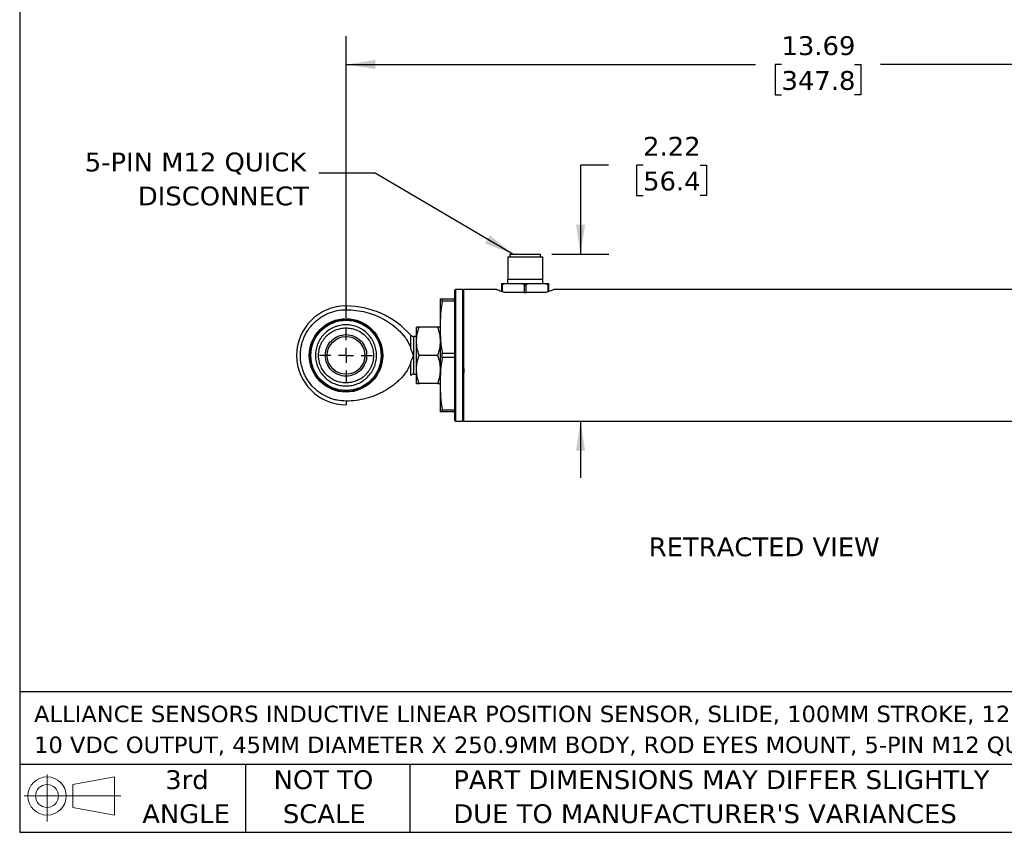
# Model space of a CAD drawing. Header units: inches. Extents: x 0.7 to 32.2, y 0.7 to 24.8.
# Tile 1 of 6: x 0.7 to 13.8, y 0.7 to 11.5. Entities that reach past the tile are written whole.
import ezdxf

# ---------------------------------------------------------------- set-up
doc = ezdxf.new("R2010")
doc.units = ezdxf.units.IN
doc.header["$LTSCALE"] = 3
doc.header["$MEASUREMENT"] = 0
doc.linetypes.add('SLD-Center', pattern=[0.75, 0.6, -0.05, 0.05, -0.05])
doc.linetypes.add('SLD-Solid', pattern=[0])
doc.layers.add('CENTER', color=40, linetype='SLD-Center')
doc.layers.add('DIMENSIONS', color=140, linetype='SLD-Solid', lineweight=25)
doc.layers.add('TEXT', color=140, linetype='SLD-Solid', lineweight=25)
doc.styles.add('SLDTEXTSTYLE0', font='VERDANA.TTF')
doc.styles.get("Standard").update_dxf_attribs({"font": 'VERDANA.TTF'})
doc.dimstyles.new('SLDDIMSTYLE0', dxfattribs={"dimtxt": 0.254883, "dimasz": 0.39, "dimexe": 0, "dimexo": 0.0625, "dimgap": 0.063721, "dimtad": 0, "dimtih": 1, "dimtoh": 1, "dimrnd": 1e-09, "dimzin": 12, "dimdsep": 46, "dimtxsty": 'SLDTEXTSTYLE0', "dimsah": 1, "dimcen": 0.09, "dimadec": 0, "dimazin": 3, "dimtfac": 1, "dimtmove": 0, "dimatfit": 0, "dimfxl": 0, "dimfrac": 2, "dimtolj": 1, "dimtzin": 12, "dimarcsym": 0})
doc.dimstyles.new('SLDDIMSTYLE2', dxfattribs={"dimtxt": 0.254883, "dimasz": 0.39, "dimexe": 0, "dimexo": 0.0625, "dimgap": 0.063721, "dimtad": 0, "dimtih": 1, "dimtoh": 1, "dimrnd": 1e-09, "dimzin": 12, "dimdsep": 46, "dimtxsty": 'SLDTEXTSTYLE0', "dimsah": 1, "dimcen": 0.09, "dimadec": 0, "dimazin": 3, "dimtfac": 1, "dimtofl": 0, "dimtmove": 0, "dimatfit": 3, "dimfxl": 0, "dimfrac": 2, "dimtolj": 1, "dimtzin": 12, "dimarcsym": 0})
doc.dimstyles.new('SLDDIMSTYLE9', dxfattribs={"dimtxt": 0.18, "dimasz": 0.39, "dimexe": 0, "dimexo": 0.0625, "dimgap": 0, "dimtad": 0, "dimtih": 1, "dimtoh": 1, "dimdec": 0, "dimrnd": 1e-09, "dimzin": 0, "dimdsep": 46, "dimtxsty": 'Standard', "dimsah": 1, "dimcen": 0.09, "dimadec": 0, "dimazin": 0, "dimtfac": 0.39, "dimtdec": 0, "dimtofl": 0, "dimtmove": 0, "dimatfit": 3, "dimfxl": 0, "dimfrac": 2, "dimtolj": 1, "dimtzin": 0, "dimarcsym": 0})

# ---------------------------------------------------------------- blocks, each defined once
blk = doc.blocks.new('Block11')
at = {"color": 7, "linetype": 'SLD-Solid', "lineweight": 18}
for p, q in [((0.306, 0.627), (0.306, 0)), ((0.647, 0.492), (1.202, 0.594)), ((1.202, 0.594), (1.202, 0.086)), ((0.647, 0.189), (0.647, 0.492)), ((0, 0.34), (1.284, 0.34)), ((0.647, 0.189), (1.202, 0.086))]:
    blk.add_line(p, q, dxfattribs=at)
for radius in [0.254, 0.152]:
    blk.add_circle((0.306, 0.34), radius, dxfattribs=at)
blk = doc.blocks.new('Block12')
at = {"color": 7, "linetype": 'Continuous'}
blk.add_blockref('Block11', (0, 0), dxfattribs=at)
blk = doc.blocks.new('SW_NOTE_0')
at = {"layer": 'TEXT', "color": 0, "char_height": 0.21875, "attachment_point": 1, "style": 'SLDTEXTSTYLE0'}
for s, insert in [('ALLIANCE SENSORS INDUCTIVE LINEAR POSITION SENSOR, SLIDE, 100MM STROKE, 12.5MM SHAFT DIAMETER, 0-', (0, 0.278)), ('10 VDC OUTPUT, 45MM DIAMETER X 250.9MM BODY, ROD EYES MOUNT, 5-PIN M12 QUICK-DISCONNECT.', (0, -0.132))]:
    blk.add_mtext(s, dxfattribs=dict(at, insert=insert))
blk = doc.blocks.new('SW_NOTE_0_3')
at = {"layer": 'TEXT', "color": 0, "char_height": 0.25, "attachment_point": 1, "style": 'SLDTEXTSTYLE0'}
for s, insert in [('PART DIMENSIONS MAY DIFFER SLIGHTLY ', (0, 0.318)), ("DUE TO MANUFACTURER'S VARIANCES", (0, -0.134))]:
    blk.add_mtext(s, dxfattribs=dict(at, insert=insert))
blk = doc.blocks.new('SW_NOTE_0_4')
at = {"layer": 'TEXT', "color": 0, "char_height": 0.25, "attachment_point": 2, "style": 'SLDTEXTSTYLE0'}
for s, insert in [('NOT TO', (0.621, 0.318)), ('SCALE', (0.632, -0.134))]:
    blk.add_mtext(s, dxfattribs=dict(at, insert=insert))
blk = doc.blocks.new('SW_NOTE_0_5')
at = {"layer": 'TEXT', "color": 0, "char_height": 0.25, "attachment_point": 2, "style": 'SLDTEXTSTYLE0'}
for s, insert in [('3rd', (0.273, 0.318)), ('ANGLE', (0.262, -0.134))]:
    blk.add_mtext(s, dxfattribs=dict(at, insert=insert))
blk = doc.blocks.new('_D_9')
at = {"layer": 'DIMENSIONS'}
for p, q in [((8.571, 9.611), (8.2, 9.611)), ((8.2, 9.611), (8.2, 8.428)), ((9.031, 9.611), (8.945, 9.611)), ((8.945, 9.611), (8.945, 9.206)), ((9.788, 9.611), (9.874, 9.611)), ((9.874, 9.611), (9.874, 9.206)), ((8.945, 9.206), (9.031, 9.206)), ((9.874, 9.206), (9.788, 9.206)), ((7.819, 8.428), (8.575, 8.428)), ((6.795, 6.209), (8.575, 6.209)), ((8.2, 6.209), (8.2, 5.459))]:
    blk.add_line(p, q, dxfattribs=at)
for points in [[(8.2, 8.428), (8.26, 8.818), (8.14, 8.818)], [(8.2, 6.209), (8.14, 5.819), (8.26, 5.819)]]:
    blk.add_solid(points, dxfattribs=at)
at = {"layer": 'DIMENSIONS', "char_height": 0.25, "attachment_point": 1, "style": 'SLDTEXTSTYLE0'}
for s, insert in [('2.22', (9.031, 9.986)), ('56.4', (9.031, 9.524))]:
    blk.add_mtext(s, dxfattribs=dict(at, insert=insert))
blk = doc.blocks.new('_D_10')
at = {"layer": 'DIMENSIONS'}
for p, q in [((5.085, 7.584), (5.085, 11.322)), ((18.777, 7.584), (18.777, 11.322)), ((5.085, 10.947), (10.524, 10.947)), ((10.869, 10.947), (10.783, 10.947)), ((10.783, 10.947), (10.783, 10.542)), ((11.838, 10.947), (11.924, 10.947)), ((11.924, 10.947), (11.924, 10.542)), ((18.777, 10.947), (12.184, 10.947)), ((10.783, 10.542), (10.869, 10.542)), ((11.924, 10.542), (11.838, 10.542))]:
    blk.add_line(p, q, dxfattribs=at)
for points in [[(5.085, 10.947), (5.475, 10.887), (5.475, 11.007)], [(18.777, 10.947), (18.387, 11.007), (18.387, 10.887)]]:
    blk.add_solid(points, dxfattribs=at)
at = {"layer": 'DIMENSIONS', "char_height": 0.25, "attachment_point": 1, "style": 'SLDTEXTSTYLE0'}
for s, insert in [('13.69', (10.869, 11.322)), ('347.8', (10.869, 10.86))]:
    blk.add_mtext(s, dxfattribs=dict(at, insert=insert))
blk = doc.blocks.new('SW_NOTE_0_7')
at = {"layer": 'TEXT', "color": 0, "char_height": 0.25, "attachment_point": 3, "style": 'SLDTEXTSTYLE0'}
for s, insert in [('5-PIN M12 QUICK', (-0.165, 0.275)), ('DISCONNECT', (-0.132, -0.176))]:
    blk.add_mtext(s, dxfattribs=dict(at, insert=insert))
blk = doc.blocks.new('SW_CENTERMARKSYMBOL_2')
at = {"layer": 'CENTER', "color": 0}
for p, q in [((0, 0.2), (0, 0.3505)), ((-0.2, 0), (-0.3505, 0)), ((0, 0), (-0.1, 0)), ((0, 0), (0, 0.1)), ((0, 0), (0, -0.1)), ((0, 0), (0.1, 0)), ((0.2, 0), (0.3505, 0)), ((0, -0.2), (0, -0.3505))]:
    blk.add_line(p, q, dxfattribs=at)

msp = doc.modelspace()

# ---------------------------------------------------------------- linework, layer by layer
for p, q in [((7.2323, 8.3911), (7.2323, 8.0959)), ((7.2323, 8.3911), (7.6969, 8.3911)), ((7.2599, 8.4277), (7.2599, 8.3911)), ((7.2599, 8.4277), (7.6693, 8.4277)), ((7.6693, 8.3911), (7.6693, 8.4277)), ((7.6969, 8.0959), (7.6969, 8.3911)), ((7.1516, 8.0171), (7.1643, 8.0171)), ((7.1516, 8.0171), (7.1516, 7.9318)), ((7.1643, 7.9273), (7.1643, 8.0171)), ((7.2056, 8.0368), (7.4107, 8.0368)), ((7.2304, 8.0959), (7.2304, 8.0368)), ((7.2304, 8.0959), (7.6989, 8.0959)), ((7.452, 8.0171), (7.452, 7.9187)), ((7.452, 8.0171), (7.4773, 8.0171)), ((7.4773, 7.9187), (7.4773, 8.0171)), ((7.5186, 8.0368), (7.7237, 8.0368)), ((7.6989, 8.0368), (7.6989, 8.0959)), ((7.765, 8.0171), (7.765, 7.9275)), ((7.765, 8.0171), (7.7776, 8.0171)), ((7.7776, 7.932), (7.7776, 8.0171)), ((6.5396, 7.9587), (6.5246, 7.9437)), ((6.5246, 7.9437), (6.5246, 6.2237)), ((6.6296, 7.9587), (6.5396, 7.9587)), ((6.5396, 7.9587), (6.5396, 6.2087)), ((6.6446, 7.9437), (6.6296, 7.9587)), ((6.6296, 7.9587), (6.6296, 6.2087)), ((7.0858, 7.9587), (6.6446, 7.9587)), ((6.6446, 7.9587), (6.6446, 6.2087)), ((7.272, 7.9187), (7.1889, 7.9187)), ((7.3833, 7.9187), (7.272, 7.9187)), ((7.452, 7.9187), (7.3833, 7.9187)), ((7.452, 7.9187), (7.4773, 7.9187)), ((7.546, 7.9187), (7.4773, 7.9187)), ((7.6572, 7.9187), (7.546, 7.9187)), ((7.7403, 7.9187), (7.6572, 7.9187)), ((15.8946, 7.9587), (7.8435, 7.9587)), ((5.0846, 7.7397), (5.0846, 7.6902)), ((6.3346, 7.8337), (6.3346, 7.4587)), ((6.3614, 7.8051), (6.3614, 7.8337)), ((6.3614, 7.8337), (6.5246, 7.8337)), ((6.5246, 7.8051), (6.3614, 7.8051)), ((6.0221, 7.2712), (6.0221, 7.4587)), ((6.3011, 7.4587), (6.0556, 7.4587)), ((6.3346, 7.4587), (6.3346, 6.7087)), ((6.0221, 7.3337), (5.9821, 7.3337)), ((5.9821, 7.3337), (5.9821, 7.0837)), ((6.6406, 7.3316), (6.6411, 7.3337)), ((6.0221, 6.8962), (6.0221, 7.2712)), ((6.5281, 7.3115), (6.5264, 7.3103)), ((5.9821, 7.0837), (5.9821, 6.8337)), ((6.3011, 7.0837), (6.0556, 7.0837)), ((6.3614, 7.0551), (6.3614, 7.1123)), ((6.3614, 7.1123), (6.5246, 7.1123)), ((6.5246, 7.0551), (6.3614, 7.0551)), ((5.9821, 6.8337), (6.0221, 6.8337)), ((6.0221, 6.7087), (6.0221, 6.8962)), ((6.5281, 6.8337), (6.5285, 6.8359)), ((6.6412, 6.856), (6.6414, 6.8563)), ((6.3011, 6.7087), (6.0556, 6.7087)), ((6.3346, 6.7087), (6.3346, 6.3337)), ((5.0846, 6.4772), (5.0846, 6.4277)), ((6.3614, 6.3623), (6.5246, 6.3623)), ((6.3614, 6.3337), (6.3614, 6.3623)), ((6.5246, 6.3337), (6.3614, 6.3337)), ((6.5246, 6.2237), (6.5396, 6.2087)), ((6.5396, 6.2087), (6.6296, 6.2087)), ((6.6296, 6.2087), (6.6446, 6.2237)), ((6.6446, 6.2087), (15.8946, 6.2087))]:
    msp.add_line(p, q)
for radius in [0.4875, 0.4804, 0.4664, 0.2505]:
    msp.add_circle((5.0846, 7.0837), radius)
for centre, radius, start, end in [((5.0846, 7.0837), 0.656, 90, 270), ((5.0846, 6.5948), 1.1449, 41.31805, 90), ((5.9821, 7.3837), 0.05, 221.19368, 270), ((5.9821, 6.7837), 0.05, 90, 138.51861)]:
    msp.add_arc(centre, radius, start, end)
for points, knots in [([(7.1516, 8.0368), (7.1516, 8.0368), (7.1516, 8.0366), (7.1516, 8.0356), (7.1516, 8.0349), (7.1516, 8.0324), (7.1516, 8.0308), (7.1516, 8.027), (7.1516, 8.0255), (7.1516, 8.0217), (7.1516, 8.0195), (7.1516, 8.0171)], [0, 0, 0, 0, 0.25, 0.25, 0.5, 0.5, 0.75, 0.75, 0.875, 0.875, 1, 1, 1, 1]), ([(7.1516, 8.0368), (7.1529, 8.0368), (7.1556, 8.0368), (7.1599, 8.0368), (7.1645, 8.0368), (7.1695, 8.0368), (7.1759, 8.0368), (7.1841, 8.0368), (7.1944, 8.0368), (7.2018, 8.0368), (7.2056, 8.0368)], [0, 0, 0, 0, 0.0998977, 0.1997501, 0.2996628, 0.399741, 0.5000895, 0.6669269, 0.8334009, 1, 1, 1, 1]), ([(7.1643, 8.0171), (7.1643, 8.0195), (7.1651, 8.0217), (7.1675, 8.0255), (7.1691, 8.027), (7.1742, 8.0308), (7.178, 8.0324), (7.1896, 8.0361), (7.1975, 8.0368), (7.2056, 8.0368)], [0, 0, 0, 0, 0.125, 0.125, 0.25, 0.25, 0.5, 0.5, 1, 1, 1, 1]), ([(7.4107, 8.0368), (7.4147, 8.0368), (7.4187, 8.0366), (7.4267, 8.0356), (7.4306, 8.0349), (7.4383, 8.0324), (7.4421, 8.0308), (7.4471, 8.027), (7.4487, 8.0255), (7.4511, 8.0217), (7.452, 8.0195), (7.452, 8.0171)], [0, 0, 0, 0, 0.25, 0.25, 0.5, 0.5, 0.75, 0.75, 0.875, 0.875, 1, 1, 1, 1]), ([(7.4107, 8.0368), (7.4143, 8.0368), (7.4214, 8.0368), (7.4321, 8.0368), (7.4429, 8.0368), (7.4538, 8.0368), (7.467, 8.0368), (7.4827, 8.0368), (7.5007, 8.0368), (7.5126, 8.0368), (7.5186, 8.0368)], [0, 0, 0, 0, 0.0998977, 0.1997501, 0.2996628, 0.399741, 0.5000895, 0.6669269, 0.8334009, 1, 1, 1, 1]), ([(7.4773, 8.0171), (7.4773, 8.0195), (7.4781, 8.0217), (7.4805, 8.0255), (7.4821, 8.027), (7.4872, 8.0308), (7.4909, 8.0324), (7.5026, 8.0361), (7.5105, 8.0368), (7.5186, 8.0368)], [0, 0, 0, 0, 0.125, 0.125, 0.25, 0.25, 0.5, 0.5, 1, 1, 1, 1]), ([(7.7237, 8.0368), (7.7277, 8.0368), (7.7317, 8.0366), (7.7396, 8.0356), (7.7436, 8.0349), (7.7513, 8.0324), (7.7551, 8.0308), (7.7601, 8.027), (7.7617, 8.0255), (7.7641, 8.0217), (7.765, 8.0195), (7.765, 8.0171)], [0, 0, 0, 0, 0.25, 0.25, 0.5, 0.5, 0.75, 0.75, 0.875, 0.875, 1, 1, 1, 1]), ([(7.7237, 8.0368), (7.7259, 8.0368), (7.7305, 8.0368), (7.7369, 8.0368), (7.743, 8.0368), (7.7489, 8.0368), (7.7557, 8.0368), (7.7632, 8.0368), (7.771, 8.0368), (7.7754, 8.0368), (7.7776, 8.0368)], [0, 0, 0, 0, 0.0998977, 0.1997501, 0.2996628, 0.399741, 0.5000895, 0.6669269, 0.8334009, 1, 1, 1, 1]), ([(7.7776, 8.0171), (7.7776, 8.0195), (7.7776, 8.0217), (7.7776, 8.0255), (7.7776, 8.027), (7.7776, 8.0308), (7.7776, 8.0324), (7.7776, 8.0361), (7.7776, 8.0368), (7.7776, 8.0368)], [0, 0, 0, 0, 0.125, 0.125, 0.25, 0.25, 0.5, 0.5, 1, 1, 1, 1]), ([(7.1889, 7.9187), (7.1755, 7.9233), (7.1481, 7.9327), (7.1175, 7.9448), (7.096, 7.9538), (7.0852, 7.9584), (7.0856, 7.9582), (7.0858, 7.9582)], [0, 0, 0, 0, 0.21723654, 0.44042808, 0.65777513, 0.88216279, 1, 1, 1, 1]), ([(7.8435, 7.9582), (7.8437, 7.9583), (7.8447, 7.9587), (7.8327, 7.9536), (7.8011, 7.94), (7.7584, 7.925), (7.7403, 7.9187)], [0, 0, 0, 0, 0.0875315, 0.2994088, 0.7033977, 1, 1, 1, 1]), ([(6.3346, 7.8337), (6.3346, 7.8337), (6.3371, 7.8337), (6.3463, 7.8337), (6.353, 7.8337), (6.3614, 7.8337)], [0, 0, 0, 0, 0.5, 0.5, 1, 1, 1, 1]), ([(6.3614, 7.8051), (6.353, 7.7476), (6.3463, 7.69), (6.3371, 7.5745), (6.3346, 7.5167), (6.3346, 7.4587)], [0, 0, 0, 0, 0.5, 0.5, 1, 1, 1, 1]), ([(5.0846, 6.4772), (5.0446, 6.4772), (5.0052, 6.4811), (4.947, 6.4927), (4.9278, 6.4975), (4.8897, 6.509), (4.8708, 6.5158), (4.8157, 6.5386), (4.7809, 6.5572), (4.7314, 6.5902), (4.7154, 6.6021), (4.6845, 6.6275), (4.6697, 6.6408), (4.6278, 6.6828), (4.6027, 6.7133), (4.5694, 6.7631), (4.5591, 6.7803), (4.5404, 6.8153), (4.5235, 6.851), (4.5101, 6.8883), (4.4986, 6.9262), (4.4937, 6.9457), (4.482, 7.0044), (4.4782, 7.0437), (4.4781, 7.1031), (4.4791, 7.1229), (4.483, 7.1626), (4.4859, 7.1824), (4.4975, 7.2408), (4.5089, 7.2786), (4.5317, 7.3337), (4.5403, 7.3518), (4.559, 7.387), (4.5692, 7.404), (4.6021, 7.4533), (4.6272, 7.4839), (4.6837, 7.5405), (4.7144, 7.5657), (4.7637, 7.5987), (4.7806, 7.6089), (4.8157, 7.6277), (4.8339, 7.6363), (4.889, 7.6591), (4.9268, 7.6706), (5.0045, 7.6862), (5.0446, 7.6902), (5.0846, 7.6902)], [0, 0, 0, 0, 0.0625, 0.0625, 0.09375, 0.09375, 0.125, 0.125, 0.1875, 0.1875, 0.21875, 0.21875, 0.25, 0.25, 0.3125, 0.3125, 0.34375, 0.34375, 0.375, 0.40625, 0.40625, 0.4375, 0.4375, 0.5, 0.5, 0.53125, 0.53125, 0.5625, 0.5625, 0.625, 0.625, 0.65625, 0.65625, 0.6875, 0.6875, 0.75, 0.75, 0.8125, 0.8125, 0.84375, 0.84375, 0.875, 0.875, 0.9375, 0.9375, 1, 1, 1, 1]), ([(5.0846, 7.6902), (5.1736, 7.6902), (5.2611, 7.6791), (5.3685, 7.6516), (5.3899, 7.6453), (5.432, 7.6316), (5.4527, 7.6241), (5.514, 7.5997), (5.5536, 7.5809), (5.6111, 7.5488), (5.63, 7.5374), (5.667, 7.5133), (5.6852, 7.5006), (5.7385, 7.4604), (5.7718, 7.4313), (5.818, 7.3839), (5.8327, 7.3674), (5.8608, 7.3331), (5.8742, 7.3151), (5.8987, 7.278), (5.9098, 7.259), (5.9294, 7.2194), (5.9379, 7.1989), (5.9445, 7.1774)], [0, 0, 0, 0, 0.25, 0.25, 0.3125, 0.3125, 0.375, 0.375, 0.5, 0.5, 0.5625, 0.5625, 0.625, 0.625, 0.75, 0.75, 0.8125, 0.8125, 0.875, 0.875, 0.9375, 0.9375, 1, 1, 1, 1]), ([(5.4905, 7.0837), (5.4905, 7.0569), (5.4879, 7.0304), (5.4801, 6.9911), (5.4768, 6.9781), (5.469, 6.9526), (5.4601, 6.9277), (5.4488, 6.9038), (5.4362, 6.8804), (5.4294, 6.869), (5.407, 6.8356), (5.3902, 6.8152), (5.3621, 6.7872), (5.3523, 6.7782), (5.3317, 6.7613), (5.3209, 6.7533), (5.2877, 6.7312), (5.2644, 6.7188), (5.2276, 6.7036), (5.215, 6.699), (5.1894, 6.6913), (5.1765, 6.6881), (5.1376, 6.6804), (5.1113, 6.6778), (5.0712, 6.6778), (5.0578, 6.6784), (5.0314, 6.6811), (5.0052, 6.6849), (4.9796, 6.6914), (4.9541, 6.6991), (4.9415, 6.7036), (4.9045, 6.7189), (4.8812, 6.7314), (4.8372, 6.7608), (4.8163, 6.778), (4.7788, 6.8155), (4.762, 6.8359), (4.7398, 6.8691), (4.7329, 6.8806), (4.7204, 6.9041), (4.7147, 6.9161), (4.6995, 6.9527), (4.6918, 6.9781), (4.6813, 7.0306), (4.6787, 7.0572), (4.6787, 7.1108), (4.6814, 7.1371), (4.6891, 7.176), (4.6923, 7.1889), (4.7001, 7.2144), (4.7046, 7.2271), (4.7199, 7.2639), (4.7324, 7.2872), (4.7545, 7.3203), (4.7625, 7.331), (4.7795, 7.3517), (4.7884, 7.3615), (4.8165, 7.3896), (4.8369, 7.4064), (4.8702, 7.4286), (4.8817, 7.4355), (4.9052, 7.448), (4.9291, 7.4593), (4.954, 7.4682), (4.9794, 7.476), (4.9924, 7.4792), (5.0317, 7.487), (5.058, 7.4896), (5.0977, 7.4896), (5.111, 7.489), (5.1376, 7.4864), (5.1509, 7.4844), (5.1899, 7.4766), (5.2152, 7.469), (5.252, 7.4537), (5.2642, 7.448), (5.2877, 7.4354), (5.2991, 7.4286), (5.3321, 7.4066), (5.3525, 7.3898), (5.3904, 7.3519), (5.4073, 7.3314), (5.4293, 7.2985), (5.4362, 7.2871), (5.4487, 7.2636), (5.4545, 7.2515), (5.4698, 7.2146), (5.4775, 7.1893), (5.4879, 7.1373), (5.4905, 7.1105), (5.4905, 7.0837)], [0, 0, 0, 0, 0.03125, 0.03125, 0.046875, 0.046875, 0.0625, 0.078125, 0.078125, 0.09375, 0.09375, 0.125, 0.125, 0.140625, 0.140625, 0.15625, 0.15625, 0.1875, 0.1875, 0.203125, 0.203125, 0.21875, 0.21875, 0.25, 0.25, 0.265625, 0.265625, 0.28125, 0.296875, 0.296875, 0.3125, 0.3125, 0.34375, 0.34375, 0.375, 0.375, 0.40625, 0.40625, 0.421875, 0.421875, 0.4375, 0.4375, 0.46875, 0.46875, 0.5, 0.5, 0.53125, 0.53125, 0.546875, 0.546875, 0.5625, 0.5625, 0.59375, 0.59375, 0.609375, 0.609375, 0.625, 0.625, 0.65625, 0.65625, 0.671875, 0.671875, 0.6875, 0.703125, 0.703125, 0.71875, 0.71875, 0.75, 0.75, 0.765625, 0.765625, 0.78125, 0.78125, 0.8125, 0.8125, 0.828125, 0.828125, 0.84375, 0.84375, 0.875, 0.875, 0.90625, 0.90625, 0.921875, 0.921875, 0.9375, 0.9375, 0.96875, 0.96875, 1, 1, 1, 1]), ([(6.0221, 7.2712), (6.0221, 7.3032), (6.0253, 7.3348), (6.037, 7.3972), (6.0454, 7.4281), (6.0556, 7.4587)], [0, 0, 0, 0, 0.5, 0.5, 1, 1, 1, 1]), ([(6.0556, 7.4587), (6.0454, 7.4587), (6.037, 7.4587), (6.0253, 7.4587), (6.0221, 7.4587), (6.0221, 7.4587)], [0, 0, 0, 0, 0.5, 0.5, 1, 1, 1, 1]), ([(6.3011, 7.4587), (6.3113, 7.4281), (6.3198, 7.3972), (6.3314, 7.3348), (6.3346, 7.3032), (6.3346, 7.2712)], [0, 0, 0, 0, 0.5, 0.5, 1, 1, 1, 1]), ([(6.3346, 7.4587), (6.3346, 7.4587), (6.3314, 7.4587), (6.3198, 7.4587), (6.3113, 7.4587), (6.3011, 7.4587)], [0, 0, 0, 0, 0.5, 0.5, 1, 1, 1, 1]), ([(6.3346, 7.4587), (6.3346, 7.4007), (6.3371, 7.3428), (6.3463, 7.2274), (6.353, 7.1698), (6.3614, 7.1123)], [0, 0, 0, 0, 0.5, 0.5, 1, 1, 1, 1]), ([(4.7197, 7.0837), (4.7197, 7.0878), (4.7198, 7.0962), (4.7205, 7.1086), (4.7215, 7.121), (4.723, 7.1334), (4.7249, 7.1457), (4.7273, 7.158), (4.73, 7.1702), (4.7332, 7.1823), (4.7368, 7.1943), (4.7408, 7.2062), (4.7524, 7.237), (4.7773, 7.2852), (4.8242, 7.3429), (4.8824, 7.3905), (4.9462, 7.4239), (5.0149, 7.4441), (5.083, 7.4508), (5.1527, 7.4444), (5.2207, 7.4249), (5.2861, 7.391), (5.3355, 7.3509), (5.369, 7.3134), (5.3916, 7.2822), (5.4097, 7.2509), (5.4247, 7.2175), (5.4359, 7.1845), (5.4427, 7.1559), (5.4463, 7.1332), (5.4482, 7.1164), (5.4493, 7.1001), (5.4495, 7.0891), (5.4496, 7.0837)], [0, 0, 0, 0, 0.0108896, 0.0217696, 0.0326453, 0.0435219, 0.0544048, 0.0652992, 0.0762102, 0.0871429, 0.0981023, 0.1090932, 0.1201204, 0.1842743, 0.2500513, 0.3134501, 0.3799805, 0.4374015, 0.4999245, 0.5581541, 0.6198717, 0.6841552, 0.7498028, 0.7852435, 0.815538, 0.8504967, 0.8799043, 0.9111866, 0.9416945, 0.956969, 0.9713303, 0.9857946, 1, 1, 1, 1]), ([(4.8091, 7.0837), (4.8091, 7.1198), (4.8162, 7.1558), (4.8439, 7.2225), (4.8643, 7.253), (4.9153, 7.304), (4.9459, 7.3245), (5.0125, 7.3521), (5.0486, 7.3592), (5.0846, 7.3592)], [0, 0, 0, 0, 0.25, 0.25, 0.5, 0.5, 0.75, 0.75, 1, 1, 1, 1]), ([(5.0846, 7.3592), (5.1207, 7.3592), (5.1567, 7.3521), (5.2234, 7.3245), (5.254, 7.304), (5.305, 7.253), (5.3254, 7.2225), (5.353, 7.1558), (5.3602, 7.1198), (5.3602, 7.0837)], [0, 0, 0, 0, 0.25, 0.25, 0.5, 0.5, 0.75, 0.75, 1, 1, 1, 1]), ([(5.9445, 7.1774), (5.9445, 7.2026), (5.9445, 7.2263), (5.9445, 7.2688), (5.9445, 7.2875), (5.9445, 7.3182), (5.9445, 7.3302), (5.9445, 7.3464), (5.9445, 7.3506), (5.9445, 7.3507)], [0, 0, 0, 0, 0.25, 0.25, 0.5, 0.5, 0.75, 0.75, 1, 1, 1, 1]), ([(6.6411, 7.3337), (6.6422, 7.3326), (6.6433, 7.3313), (6.6445, 7.3103), (6.6446, 7.308)], [0, 0, 0, 0, 0.8901646, 1, 1, 1, 1]), ([(6.0556, 7.0837), (6.0454, 7.1143), (6.037, 7.1452), (6.0253, 7.2076), (6.0221, 7.2392), (6.0221, 7.2712)], [0, 0, 0, 0, 0.5, 0.5, 1, 1, 1, 1]), ([(6.3346, 7.2712), (6.3346, 7.2392), (6.3314, 7.2076), (6.3198, 7.1452), (6.3113, 7.1143), (6.3011, 7.0837)], [0, 0, 0, 0, 0.5, 0.5, 1, 1, 1, 1]), ([(5.4496, 7.0837), (5.4495, 7.0801), (5.4494, 7.0728), (5.4489, 7.0619), (5.448, 7.0491), (5.4463, 7.0342), (5.4427, 7.0115), (5.4359, 6.9828), (5.4247, 6.9498), (5.4097, 6.9165), (5.3916, 6.8851), (5.369, 6.8539), (5.3355, 6.8165), (5.2861, 6.7764), (5.2207, 6.7425), (5.1527, 6.723), (5.083, 6.7166), (5.0149, 6.7233), (4.9462, 6.7435), (4.8824, 6.7769), (4.8242, 6.8245), (4.7773, 6.8822), (4.7508, 6.9335), (4.7373, 6.971), (4.7309, 6.9931), (4.7259, 7.0155), (4.7223, 7.0381), (4.7201, 7.0608), (4.7198, 7.0761), (4.7197, 7.0837)], [0, 0, 0, 0, 0.0094892, 0.0189522, 0.0286714, 0.0430316, 0.0583075, 0.0888158, 0.1200985, 0.1495051, 0.1844656, 0.2147591, 0.2502017, 0.3158501, 0.3801344, 0.4418527, 0.5000831, 0.5626056, 0.6200286, 0.6865585, 0.7499594, 0.8157359, 0.879892, 0.9000781, 0.9201558, 0.9401552, 0.9601075, 0.9800449, 1, 1, 1, 1]), ([(5.3602, 7.0837), (5.3602, 7.0476), (5.353, 7.0116), (5.3254, 6.9449), (5.305, 6.9143), (5.254, 6.8633), (5.2234, 6.8429), (5.1567, 6.8153), (5.1207, 6.8081), (5.0486, 6.8081), (5.0125, 6.8153), (4.9459, 6.8429), (4.9153, 6.8633), (4.8643, 6.9143), (4.8439, 6.9449), (4.8162, 7.0116), (4.8091, 7.0476), (4.8091, 7.0837)], [0, 0, 0, 0, 0.125, 0.125, 0.25, 0.25, 0.375, 0.375, 0.5, 0.5, 0.625, 0.625, 0.75, 0.75, 0.875, 0.875, 1, 1, 1, 1]), ([(5.9821, 7.0837), (5.9782, 7.0924), (5.9713, 7.1078), (5.9623, 7.1289), (5.9552, 7.1465), (5.9494, 7.1623), (5.9461, 7.1725), (5.9445, 7.1774)], [0, 0, 0, 0, 0.2840621, 0.5000046, 0.6814025, 0.8481279, 1, 1, 1, 1]), ([(5.9445, 6.99), (5.9457, 6.9936), (5.948, 7.0011), (5.9521, 7.0126), (5.9568, 7.0248), (5.9628, 7.0398), (5.9713, 7.0596), (5.9782, 7.0749), (5.9821, 7.0837)], [0, 0, 0, 0, 0.1124931, 0.2333868, 0.3625698, 0.500001, 0.7157601, 1, 1, 1, 1]), ([(6.0221, 6.8962), (6.0221, 6.9282), (6.0253, 6.9598), (6.037, 7.0222), (6.0454, 7.0531), (6.0556, 7.0837)], [0, 0, 0, 0, 0.5, 0.5, 1, 1, 1, 1]), ([(6.3011, 7.0837), (6.3113, 7.0531), (6.3198, 7.0222), (6.3314, 6.9598), (6.3346, 6.9282), (6.3346, 6.8962)], [0, 0, 0, 0, 0.5, 0.5, 1, 1, 1, 1]), ([(5.9445, 6.99), (5.9379, 6.9686), (5.9294, 6.948), (5.9096, 6.908), (5.8983, 6.8887), (5.8617, 6.8334), (5.8335, 6.7995), (5.7872, 6.7519), (5.7709, 6.7365), (5.7376, 6.7073), (5.7205, 6.6935), (5.6679, 6.6537), (5.6311, 6.6298), (5.5734, 6.5976), (5.5538, 6.5874), (5.5137, 6.5683), (5.4934, 6.5595), (5.4318, 6.535), (5.39, 6.5213), (5.3049, 6.4994), (5.2615, 6.4911), (5.1734, 6.48), (5.1291, 6.4772), (5.0846, 6.4772)], [0, 0, 0, 0, 0.0625, 0.0625, 0.125, 0.125, 0.25, 0.25, 0.3125, 0.3125, 0.375, 0.375, 0.5, 0.5, 0.5625, 0.5625, 0.625, 0.625, 0.75, 0.75, 0.875, 0.875, 1, 1, 1, 1]), ([(5.9445, 6.8167), (5.9445, 6.8166), (5.9445, 6.8206), (5.9445, 6.8367), (5.9445, 6.8486), (5.9445, 6.8793), (5.9445, 6.8981), (5.9445, 6.9408), (5.9445, 6.9646), (5.9445, 6.99)], [0, 0, 0, 0, 0.25, 0.25, 0.5, 0.5, 0.75, 0.75, 1, 1, 1, 1]), ([(6.3614, 7.0551), (6.353, 6.9976), (6.3463, 6.94), (6.3371, 6.8245), (6.3346, 6.7667), (6.3346, 6.7087)], [0, 0, 0, 0, 0.5, 0.5, 1, 1, 1, 1]), ([(6.6446, 6.9822), (6.6452, 6.9663), (6.6469, 6.9242), (6.6495, 6.8801), (6.6516, 6.8543), (6.6528, 6.8577), (6.6529, 6.8581)], [0, 0, 0, 0, 0.22084174, 0.5857252, 0.95060956, 1, 1, 1, 1]), ([(6.0556, 6.7087), (6.0454, 6.7393), (6.037, 6.7702), (6.0253, 6.8326), (6.0221, 6.8642), (6.0221, 6.8962)], [0, 0, 0, 0, 0.5, 0.5, 1, 1, 1, 1]), ([(6.3346, 6.8962), (6.3346, 6.8642), (6.3314, 6.8326), (6.3198, 6.7702), (6.3113, 6.7393), (6.3011, 6.7087)], [0, 0, 0, 0, 0.5, 0.5, 1, 1, 1, 1]), ([(6.5246, 6.8594), (6.5248, 6.8571), (6.5259, 6.8361), (6.5271, 6.8348), (6.5281, 6.8337)], [0, 0, 0, 0, 0.1098318, 1, 1, 1, 1]), ([(6.6412, 6.8559), (6.642, 6.8566), (6.6437, 6.8581), (6.6471, 6.8586), (6.6499, 6.8583), (6.6511, 6.8573), (6.6514, 6.8571)], [0, 0, 0, 0, 0.2969794, 0.5919658, 0.8869362, 1, 1, 1, 1]), ([(6.0221, 6.7087), (6.0221, 6.7087), (6.0253, 6.7087), (6.037, 6.7087), (6.0454, 6.7087), (6.0556, 6.7087)], [0, 0, 0, 0, 0.5, 0.5, 1, 1, 1, 1]), ([(6.3011, 6.7087), (6.3113, 6.7087), (6.3198, 6.7087), (6.3314, 6.7087), (6.3346, 6.7087), (6.3346, 6.7087)], [0, 0, 0, 0, 0.5, 0.5, 1, 1, 1, 1]), ([(6.3346, 6.7087), (6.3346, 6.6507), (6.3371, 6.5928), (6.3463, 6.4774), (6.353, 6.4198), (6.3614, 6.3623)], [0, 0, 0, 0, 0.5, 0.5, 1, 1, 1, 1]), ([(6.3614, 6.3337), (6.353, 6.3337), (6.3463, 6.3337), (6.3371, 6.3337), (6.3346, 6.3337), (6.3346, 6.3337)], [0, 0, 0, 0, 0.5, 0.5, 1, 1, 1, 1])]:
    msp.add_open_spline(points, degree=3, knots=knots)
at = {"layer": 'TEXT'}
for p, q in [((0.75, 24.75), (0.75, 0.75)), ((32.25, 2.6133), (0.75, 2.6133)), ((32.25, 1.65), (0.75, 1.65)), ((3.75, 1.65), (3.75, 0.75)), ((5.9305, 1.65), (5.9305, 0.75)), ((0.75, 0.75), (32.25, 0.75))]:
    msp.add_line(p, q, dxfattribs=at)

# ---------------------------------------------------------------- block references
at = {"layer": 'CENTER'}
msp.add_blockref('SW_CENTERMARKSYMBOL_2', (5.0846, 7.0837), dxfattribs=at)
at = {"layer": 'TEXT'}
for name, p in [('SW_NOTE_0_7', (4.7223, 9.5021)), ('SW_NOTE_0', (0.9408, 2.1535)), ('SW_NOTE_0_5', (2.6985, 1.2562)), ('SW_NOTE_0_4', (4.1642, 1.2562)), ('SW_NOTE_0_3', (6.5102, 1.2562)), ('Block12', (0.8076, 0.8922))]:
    msp.add_blockref(name, p, dxfattribs=at)

# ---------------------------------------------------------------- texts
at = {"layer": 'TEXT', "insert": (9.1052, 4.6662), "char_height": 0.25, "attachment_point": 1, "style": 'SLDTEXTSTYLE0'}
msp.add_mtext('RETRACTED VIEW', dxfattribs=at)

# ---------------------------------------------------------------- dimensions: what is measured, and where the dimension line sits
at = {"layer": 'DIMENSIONS'}
dim = msp.add_linear_dim(base=(18.7771, 10.9474), p1=(5.0846, 7.4342), p2=(18.7771, 7.4342), dimstyle='SLDDIMSTYLE2', dxfattribs=at)
dim.commit()
dim.dimension.update_dxf_attribs({"geometry": '_D_10', "text_midpoint": (11.3536, 10.9474), "dimtype": 160})
dim = msp.add_linear_dim(base=(8.2002, 6.2087), p1=(7.6693, 8.4277), p2=(6.6446, 6.2087), angle=90, dimstyle='SLDDIMSTYLE0', dxfattribs=at)
dim.commit()
dim.dimension.update_dxf_attribs({"geometry": '_D_9', "text_midpoint": (8.2002, 9.6112), "dimtype": 160})

# ---------------------------------------------------------------- leaders
at = {"layer": 'TEXT'}
msp.add_leader([(7.3003, 8.4277), (5.4723, 9.5021), (4.7223, 9.5021)], dimstyle='SLDDIMSTYLE9', dxfattribs=at)

doc.saveas('drawing.dxf')
